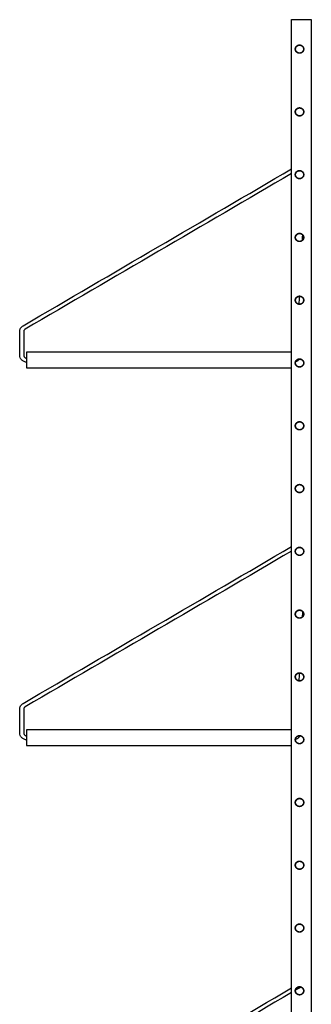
# Model space of a CAD drawing. Header units: millimetres. Extents: x -2103 to 2103, y -1092 to 1092.
# Tile 6 of 7: x -826 to -529, y 26 to 1030. Entities that reach past the tile are written whole.
import ezdxf

# ---------------------------------------------------------------- set-up
doc = ezdxf.new("R2010")
doc.units = ezdxf.units.MM
doc.layers.add('Défaut', color=7, linetype='Continuous', true_color=0x000000)

msp = doc.modelspace()

# ---------------------------------------------------------------- linework, layer by layer
at = {"layer": 'Défaut', "lineweight": -3}
for points in [[(-549.1, -405), (-819.1, -405), (-819.1, -421), (-819.1, -1069), (-819.1, -1085), (-549.1, -1085), (-549.1, -1069), (-549.1, -822), (-549.1, 1030), (-529.1, 1030), (-529.1, -822), (-549.1, -822)], [(-549.1, 691), (-819.1, 691), (-819.1, 675), (-549.1, 675)], [(-549.1, 306), (-819.1, 306), (-819.1, 290), (-549.1, 290)]]:
    msp.add_lwpolyline(points, dxfattribs=at)
for points, knots in [([(-545.4, 1000), (-545.4, 1004.3), (-541.1, 1004.3), (-536.8, 1004.3), (-536.8, 1000)], [0, 0, 0, 8.6, 8.6, 17.2, 17.2, 17.2]), ([(-545.1, 1000), (-545.1, 1004), (-541.1, 1004), (-537, 1004), (-537, 1000)], [0, 0, 0, 8.1, 8.1, 16.2, 16.2, 16.2]), ([(-536.8, 1000), (-536.8, 995.7), (-541.1, 995.7), (-545.4, 995.7), (-545.4, 1000)], [17.2, 17.2, 17.2, 25.8, 25.8, 34.4, 34.4, 34.4]), ([(-537, 1000), (-537, 995.9), (-541.1, 995.9), (-545.1, 995.9), (-545.1, 1000)], [16.2, 16.2, 16.2, 24.3, 24.3, 32.4, 32.4, 32.4]), ([(-545.4, 936), (-545.4, 940.3), (-541.1, 940.3), (-536.8, 940.3), (-536.8, 936)], [-17.2, -17.2, -17.2, -8.6, -8.6, 0, 0, 0]), ([(-536.8, 936), (-536.8, 931.7), (-541.1, 931.7), (-545.4, 931.7), (-545.4, 936)], [0, 0, 0, 8.6, 8.6, 17.2, 17.2, 17.2]), ([(-545.1, 936), (-545.1, 940), (-541.1, 940), (-537, 940), (-537, 936)], [-16.2, -16.2, -16.2, -8.1, -8.1, 0, 0, 0]), ([(-537, 936), (-537, 931.9), (-541.1, 931.9), (-545.1, 931.9), (-545.1, 936)], [0, 0, 0, 8.1, 8.1, 16.2, 16.2, 16.2]), ([(-545.4, 872), (-545.4, 876.3), (-541.1, 876.3), (-536.8, 876.3), (-536.8, 872)], [-17.2, -17.2, -17.2, -8.6, -8.6, 0, 0, 0]), ([(-545.1, 872), (-545.1, 876), (-541.1, 876), (-537, 876), (-537, 872)], [0, 0, 0, 8.1, 8.1, 16.2, 16.2, 16.2]), ([(-536.8, 872), (-536.8, 867.7), (-541.1, 867.7), (-545.4, 867.7), (-545.4, 872)], [0, 0, 0, 8.6, 8.6, 17.2, 17.2, 17.2]), ([(-537, 872), (-537, 867.9), (-541.1, 867.9), (-545.1, 867.9), (-545.1, 872)], [16.2, 16.2, 16.2, 24.3, 24.3, 32.4, 32.4, 32.4]), ([(-545.4, 808), (-545.4, 812.3), (-541.1, 812.3), (-536.8, 812.3), (-536.8, 808)], [0, 0, 0, 8.6, 8.6, 17.2, 17.2, 17.2]), ([(-536.8, 808), (-536.8, 803.7), (-541.1, 803.7), (-545.4, 803.7), (-545.4, 808)], [17.2, 17.2, 17.2, 25.8, 25.8, 34.4, 34.4, 34.4]), ([(-545.1, 808), (-545.1, 812), (-541.1, 812), (-537, 812), (-537, 808)], [0, 0, 0, 8.1, 8.1, 16.2, 16.2, 16.2]), ([(-537, 808), (-537, 803.9), (-541.1, 803.9), (-545.1, 803.9), (-545.1, 808)], [16.2, 16.2, 16.2, 24.3, 24.3, 32.4, 32.4, 32.4]), ([(-545.4, 744), (-545.4, 748.3), (-541.1, 748.3), (-536.8, 748.3), (-536.8, 744)], [0, 0, 0, 8.6, 8.6, 17.2, 17.2, 17.2]), ([(-536.8, 744), (-536.8, 739.7), (-541.1, 739.7), (-545.4, 739.7), (-545.4, 744)], [17.2, 17.2, 17.2, 25.8, 25.8, 34.4, 34.4, 34.4]), ([(-545.1, 744), (-545.1, 748), (-541.1, 748), (-537, 748), (-537, 744)], [0, 0, 0, 8.1, 8.1, 16.2, 16.2, 16.2]), ([(-537, 744), (-537, 739.9), (-541.1, 739.9), (-545.1, 739.9), (-545.1, 744)], [16.2, 16.2, 16.2, 24.3, 24.3, 32.4, 32.4, 32.4]), ([(-545.4, 680), (-545.4, 684.3), (-541.1, 684.3), (-536.8, 684.3), (-536.8, 680)], [0, 0, 0, 8.6, 8.6, 17.2, 17.2, 17.2]), ([(-545.1, 680), (-545.1, 684), (-541.1, 684), (-537, 684), (-537, 680)], [-16.2, -16.2, -16.2, -8.1, -8.1, 0, 0, 0]), ([(-536.8, 680), (-536.8, 675.7), (-541.1, 675.7), (-545.4, 675.7), (-545.4, 680)], [17.2, 17.2, 17.2, 25.8, 25.8, 34.4, 34.4, 34.4]), ([(-537, 680), (-537, 675.9), (-541.1, 675.9), (-545.1, 675.9), (-545.1, 680)], [0, 0, 0, 8.1, 8.1, 16.2, 16.2, 16.2]), ([(-545.4, 616), (-545.4, 620.3), (-541.1, 620.3), (-536.8, 620.3), (-536.8, 616)], [-17.2, -17.2, -17.2, -8.6, -8.6, 0, 0, 0]), ([(-536.8, 616), (-536.8, 611.7), (-541.1, 611.7), (-545.4, 611.7), (-545.4, 616)], [0, 0, 0, 8.6, 8.6, 17.2, 17.2, 17.2]), ([(-545.1, 616), (-545.1, 620), (-541.1, 620), (-537, 620), (-537, 616)], [-16.2, -16.2, -16.2, -8.1, -8.1, 0, 0, 0]), ([(-537, 616), (-537, 611.9), (-541.1, 611.9), (-545.1, 611.9), (-545.1, 616)], [0, 0, 0, 8.1, 8.1, 16.2, 16.2, 16.2]), ([(-545.4, 552), (-545.4, 556.3), (-541.1, 556.3), (-536.8, 556.3), (-536.8, 552)], [0, 0, 0, 8.6, 8.6, 17.2, 17.2, 17.2]), ([(-545.1, 552), (-545.1, 556), (-541.1, 556), (-537, 556), (-537, 552)], [0, 0, 0, 8.1, 8.1, 16.2, 16.2, 16.2]), ([(-536.8, 552), (-536.8, 547.7), (-541.1, 547.7), (-545.4, 547.7), (-545.4, 552)], [17.2, 17.2, 17.2, 25.8, 25.8, 34.4, 34.4, 34.4]), ([(-537, 552), (-537, 547.9), (-541.1, 547.9), (-545.1, 547.9), (-545.1, 552)], [16.2, 16.2, 16.2, 24.3, 24.3, 32.4, 32.4, 32.4]), ([(-545.4, 488), (-545.4, 492.3), (-541.1, 492.3), (-536.8, 492.3), (-536.8, 488)], [-17.2, -17.2, -17.2, -8.6, -8.6, 0, 0, 0]), ([(-545.1, 488), (-545.1, 492), (-541.1, 492), (-537, 492), (-537, 488)], [-16.2, -16.2, -16.2, -8.1, -8.1, 0, 0, 0]), ([(-536.8, 488), (-536.8, 483.7), (-541.1, 483.7), (-545.4, 483.7), (-545.4, 488)], [0, 0, 0, 8.6, 8.6, 17.2, 17.2, 17.2]), ([(-537, 488), (-537, 483.9), (-541.1, 483.9), (-545.1, 483.9), (-545.1, 488)], [0, 0, 0, 8.1, 8.1, 16.2, 16.2, 16.2]), ([(-545.4, 424), (-545.4, 428.3), (-541.1, 428.3), (-536.8, 428.3), (-536.8, 424)], [-17.2, -17.2, -17.2, -8.6, -8.6, 0, 0, 0]), ([(-536.8, 424), (-536.8, 419.7), (-541.1, 419.7), (-545.4, 419.7), (-545.4, 424)], [0, 0, 0, 8.6, 8.6, 17.2, 17.2, 17.2]), ([(-545.1, 424), (-545.1, 428), (-541.1, 428), (-537, 428), (-537, 424)], [-16.2, -16.2, -16.2, -8.1, -8.1, 0, 0, 0]), ([(-537, 424), (-537, 419.9), (-541.1, 419.9), (-545.1, 419.9), (-545.1, 424)], [0, 0, 0, 8.1, 8.1, 16.2, 16.2, 16.2]), ([(-545.4, 360), (-545.4, 364.3), (-541.1, 364.3), (-536.8, 364.3), (-536.8, 360)], [0, 0, 0, 8.6, 8.6, 17.2, 17.2, 17.2]), ([(-545.1, 360), (-545.1, 364), (-541.1, 364), (-537, 364), (-537, 360)], [0, 0, 0, 8.1, 8.1, 16.2, 16.2, 16.2]), ([(-536.8, 360), (-536.8, 355.7), (-541.1, 355.7), (-545.4, 355.7), (-545.4, 360)], [17.2, 17.2, 17.2, 25.8, 25.8, 34.4, 34.4, 34.4]), ([(-537, 360), (-537, 355.9), (-541.1, 355.9), (-545.1, 355.9), (-545.1, 360)], [16.2, 16.2, 16.2, 24.3, 24.3, 32.4, 32.4, 32.4]), ([(-545.4, 296), (-545.4, 300.3), (-541.1, 300.3), (-536.8, 300.3), (-536.8, 296)], [-17.2, -17.2, -17.2, -8.6, -8.6, 0, 0, 0]), ([(-536.8, 296), (-536.8, 291.7), (-541.1, 291.7), (-545.4, 291.7), (-545.4, 296)], [0, 0, 0, 8.6, 8.6, 17.2, 17.2, 17.2]), ([(-545.1, 296), (-545.1, 300), (-541.1, 300), (-537, 300), (-537, 296)], [0, 0, 0, 8.1, 8.1, 16.2, 16.2, 16.2]), ([(-537, 296), (-537, 291.9), (-541.1, 291.9), (-545.1, 291.9), (-545.1, 296)], [16.2, 16.2, 16.2, 24.3, 24.3, 32.4, 32.4, 32.4]), ([(-545.4, 232), (-545.4, 236.3), (-541.1, 236.3), (-536.8, 236.3), (-536.8, 232)], [0, 0, 0, 8.6, 8.6, 17.2, 17.2, 17.2]), ([(-536.8, 232), (-536.8, 227.7), (-541.1, 227.7), (-545.4, 227.7), (-545.4, 232)], [17.2, 17.2, 17.2, 25.8, 25.8, 34.4, 34.4, 34.4]), ([(-545.1, 232), (-545.1, 236), (-541.1, 236), (-537, 236), (-537, 232)], [0, 0, 0, 8.1, 8.1, 16.2, 16.2, 16.2]), ([(-537, 232), (-537, 227.9), (-541.1, 227.9), (-545.1, 227.9), (-545.1, 232)], [16.2, 16.2, 16.2, 24.3, 24.3, 32.4, 32.4, 32.4]), ([(-545.4, 168), (-545.4, 172.3), (-541.1, 172.3), (-536.8, 172.3), (-536.8, 168)], [-17.2, -17.2, -17.2, -8.6, -8.6, 0, 0, 0]), ([(-545.1, 168), (-545.1, 172), (-541.1, 172), (-537, 172), (-537, 168)], [0, 0, 0, 8.1, 8.1, 16.2, 16.2, 16.2]), ([(-536.8, 168), (-536.8, 163.7), (-541.1, 163.7), (-545.4, 163.7), (-545.4, 168)], [0, 0, 0, 8.6, 8.6, 17.2, 17.2, 17.2]), ([(-537, 168), (-537, 163.9), (-541.1, 163.9), (-545.1, 163.9), (-545.1, 168)], [16.2, 16.2, 16.2, 24.3, 24.3, 32.4, 32.4, 32.4]), ([(-545.4, 104), (-545.4, 108.3), (-541.1, 108.3), (-536.8, 108.3), (-536.8, 104)], [0, 0, 0, 8.6, 8.6, 17.2, 17.2, 17.2]), ([(-536.8, 104), (-536.8, 99.7), (-541.1, 99.7), (-545.4, 99.7), (-545.4, 104)], [17.2, 17.2, 17.2, 25.8, 25.8, 34.4, 34.4, 34.4]), ([(-545.1, 104), (-545.1, 108), (-541.1, 108), (-537, 108), (-537, 104)], [-16.2, -16.2, -16.2, -8.1, -8.1, 0, 0, 0]), ([(-537, 104), (-537, 99.9), (-541.1, 99.9), (-545.1, 99.9), (-545.1, 104)], [0, 0, 0, 8.1, 8.1, 16.2, 16.2, 16.2]), ([(-545.4, 40), (-545.4, 44.3), (-541.1, 44.3), (-536.8, 44.3), (-536.8, 40)], [0, 0, 0, 8.6, 8.6, 17.2, 17.2, 17.2]), ([(-545.1, 40), (-545.1, 44), (-541.1, 44), (-537, 44), (-537, 40)], [0, 0, 0, 8.1, 8.1, 16.2, 16.2, 16.2]), ([(-536.8, 40), (-536.8, 35.7), (-541.1, 35.7), (-545.4, 35.7), (-545.4, 40)], [17.2, 17.2, 17.2, 25.8, 25.8, 34.4, 34.4, 34.4]), ([(-537, 40), (-537, 35.9), (-541.1, 35.9), (-545.1, 35.9), (-545.1, 40)], [16.2, 16.2, 16.2, 24.3, 24.3, 32.4, 32.4, 32.4])]:
    msp.add_rational_spline(points, [1, 0.707106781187, 1, 0.707106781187, 1], degree=2, knots=knots, dxfattribs=at)
for points in [[(-822.7, 718), (-731.5, 771.3), (-640.3, 824.6), (-549.1, 877.9)], [(-549.1, 873.2), (-639.6, 820.3), (-730.1, 767.4), (-820.6, 714.5)], [(-538, 805.3), (-538, 807), (-537.9, 808.6), (-537.8, 810.3)], [(-541.5, 739.9), (-541.3, 742.6), (-541.2, 745.3), (-541, 748)], [(-537.1, 744.7), (-537.1, 744.1), (-537.2, 743.5), (-537.2, 742.9)], [(-826.2, 687.9), (-826.2, 695.9), (-826.2, 703.9), (-826.2, 712)], [(-822.1, 712), (-822.1, 703.9), (-822.1, 695.9), (-822.1, 687.9)], [(-822.7, 333), (-731.5, 386.3), (-640.3, 439.6), (-549.1, 492.9)], [(-549.1, 488.2), (-639.6, 435.3), (-730.1, 382.4), (-820.6, 329.5)], [(-538, 421.3), (-537.9, 423), (-537.8, 424.6), (-537.7, 426.3)], [(-541.4, 355.9), (-541.3, 358.6), (-541.1, 361.3), (-541, 364)], [(-537, 360.4), (-537.1, 360), (-537.1, 359.5), (-537.1, 359.1)], [(-826.2, 302.9), (-826.2, 310.9), (-826.2, 318.9), (-826.2, 327)], [(-822.1, 327), (-822.1, 318.9), (-822.1, 310.9), (-822.1, 302.9)], [(-822.7, -117), (-731.5, -63.7), (-640.3, -10.4), (-549.1, 42.9)], [(-540.7, 43.1), (-542.1, 42.3), (-543.6, 41.4), (-545.1, 40.6)], [(-549.1, 38.2), (-639.6, -14.7), (-730.1, -67.6), (-820.6, -120.5)]]:
    msp.add_open_spline(points, degree=3, dxfattribs=at)
for points, knots in [([(-826.2, 712), (-826.2, 712.5), (-826.1, 713.1), (-826, 713.7), (-825.8, 714.3), (-825.6, 714.9), (-825.3, 715.4), (-824.9, 715.9), (-824.6, 716.4), (-824.1, 716.9), (-823.7, 717.3), (-823.2, 717.7), (-822.7, 718)], [35.219874, 35.219874, 35.219874, 35.219874, 36.997623, 36.997623, 36.997623, 38.842973, 38.842973, 38.842973, 40.699526, 40.699526, 40.699526, 42.506637, 42.506637, 42.506637, 42.506637]), ([(-820.6, 714.5), (-820.8, 714.4), (-821, 714.2), (-821.2, 714.1), (-821.4, 713.9), (-821.5, 713.7), (-821.7, 713.4), (-821.8, 713.2), (-821.9, 713), (-822, 712.7), (-822, 712.5), (-822.1, 712.2), (-822.1, 712)], [324.216347, 324.216347, 324.216347, 324.216347, 324.990824, 324.990824, 324.990824, 325.786489, 325.786489, 325.786489, 326.577354, 326.577354, 326.577354, 327.339246, 327.339246, 327.339246, 327.339246]), ([(-819.1, 680.9), (-819.5, 680.9), (-819.9, 681), (-820.3, 681), (-820.8, 681.1), (-821.2, 681.2), (-821.6, 681.4), (-822.1, 681.6), (-822.5, 681.8), (-822.9, 682.1), (-823.3, 682.3), (-823.7, 682.6), (-824.1, 683), (-824.4, 683.3), (-824.7, 683.7), (-825, 684.1), (-825.3, 684.5), (-825.5, 684.9), (-825.7, 685.3), (-826, 686.2), (-826.2, 687), (-826.2, 687.9)], [0.071159, 0.071159, 0.071159, 0.071159, 1.31806, 1.31806, 1.31806, 2.712977, 2.712977, 2.712977, 4.161038, 4.161038, 4.161038, 5.632646, 5.632646, 5.632646, 7.096082, 7.096082, 7.096082, 8.521637, 8.521637, 8.521637, 11.180283, 11.180283, 11.180283, 11.180283]), ([(-822.1, 687.9), (-822.1, 687.5), (-822, 687.2), (-821.9, 686.8), (-821.8, 686.6), (-821.7, 686.4), (-821.6, 686.3), (-821.5, 686.1), (-821.3, 685.9), (-821.2, 685.8), (-821, 685.6), (-820.9, 685.5), (-820.7, 685.4), (-820.5, 685.3), (-820.3, 685.2), (-820.1, 685.1), (-819.9, 685.1), (-819.7, 685), (-819.5, 685), (-819.4, 684.9), (-819.2, 684.9), (-819.1, 684.9)], [351.378836, 351.378836, 351.378836, 351.378836, 352.518256, 352.518256, 352.518256, 353.129209, 353.129209, 353.129209, 353.756395, 353.756395, 353.756395, 354.387084, 354.387084, 354.387084, 355.007682, 355.007682, 355.007682, 355.605504, 355.605504, 355.605504, 356.101406, 356.101406, 356.101406, 356.101406]), ([(-541.3, 684), (-541.3, 684), (-541.3, 683.9), (-541.4, 683.9), (-541.6, 683.5), (-541.9, 683.2), (-542.3, 682.8), (-542.6, 682.5), (-543, 682.2), (-543.4, 682), (-543.8, 681.7), (-544.2, 681.5), (-544.7, 681.4), (-544.7, 681.4), (-544.8, 681.3), (-544.9, 681.3)], [3.817532, 3.817532, 3.817532, 3.817532, 3.958448, 3.958448, 3.958448, 5.371044, 5.371044, 5.371044, 6.791257, 6.791257, 6.791257, 8.190457, 8.190457, 8.190457, 8.431019, 8.431019, 8.431019, 8.431019]), ([(-826.2, 327), (-826.2, 327.5), (-826.1, 328.1), (-826, 328.7), (-825.8, 329.3), (-825.6, 329.9), (-825.3, 330.4), (-824.9, 330.9), (-824.6, 331.4), (-824.1, 331.9), (-823.7, 332.3), (-823.2, 332.7), (-822.7, 333)], [35.219874, 35.219874, 35.219874, 35.219874, 36.997623, 36.997623, 36.997623, 38.842973, 38.842973, 38.842973, 40.699526, 40.699526, 40.699526, 42.506637, 42.506637, 42.506637, 42.506637]), ([(-820.6, 329.5), (-820.8, 329.4), (-821, 329.2), (-821.2, 329.1), (-821.4, 328.9), (-821.5, 328.7), (-821.7, 328.4), (-821.8, 328.2), (-821.9, 328), (-822, 327.7), (-822, 327.5), (-822.1, 327.2), (-822.1, 327)], [324.216347, 324.216347, 324.216347, 324.216347, 324.990824, 324.990824, 324.990824, 325.786489, 325.786489, 325.786489, 326.577354, 326.577354, 326.577354, 327.339246, 327.339246, 327.339246, 327.339246]), ([(-819.1, 295.9), (-819.5, 295.9), (-819.9, 296), (-820.3, 296), (-820.8, 296.1), (-821.2, 296.2), (-821.6, 296.4), (-822.1, 296.6), (-822.5, 296.8), (-822.9, 297.1), (-823.3, 297.3), (-823.7, 297.6), (-824.1, 298), (-824.4, 298.3), (-824.7, 298.7), (-825, 299.1), (-825.3, 299.5), (-825.5, 299.9), (-825.7, 300.3), (-826, 301.2), (-826.2, 302), (-826.2, 302.9)], [0.073224, 0.073224, 0.073224, 0.073224, 1.31806, 1.31806, 1.31806, 2.712977, 2.712977, 2.712977, 4.161038, 4.161038, 4.161038, 5.632646, 5.632646, 5.632646, 7.096082, 7.096082, 7.096082, 8.521637, 8.521637, 8.521637, 11.180283, 11.180283, 11.180283, 11.180283]), ([(-822.1, 302.9), (-822.1, 302.5), (-822, 302.2), (-821.9, 301.8), (-821.8, 301.6), (-821.7, 301.4), (-821.6, 301.3), (-821.5, 301.1), (-821.3, 300.9), (-821.2, 300.8), (-821, 300.6), (-820.9, 300.5), (-820.7, 300.4), (-820.5, 300.3), (-820.3, 300.2), (-820.1, 300.1), (-819.9, 300.1), (-819.7, 300), (-819.5, 300), (-819.4, 299.9), (-819.2, 299.9), (-819.1, 299.9)], [351.378836, 351.378836, 351.378836, 351.378836, 352.518256, 352.518256, 352.518256, 353.129209, 353.129209, 353.129209, 353.756395, 353.756395, 353.756395, 354.387084, 354.387084, 354.387084, 355.007682, 355.007682, 355.007682, 355.605504, 355.605504, 355.605504, 356.096635, 356.096635, 356.096635, 356.096635]), ([(-540.7, 300), (-540.9, 299.6), (-541.1, 299.2), (-541.4, 298.9), (-541.6, 298.5), (-541.9, 298.2), (-542.3, 297.8), (-542.6, 297.5), (-543, 297.2), (-543.4, 297), (-543.8, 296.7), (-544.2, 296.5), (-544.7, 296.4), (-544.8, 296.3), (-545, 296.3), (-545.1, 296.2)], [2.673485, 2.673485, 2.673485, 2.673485, 3.958448, 3.958448, 3.958448, 5.371044, 5.371044, 5.371044, 6.791257, 6.791257, 6.791257, 8.190457, 8.190457, 8.190457, 8.659809, 8.659809, 8.659809, 8.659809]), ([(-539.4, 43.6), (-539.5, 43.6), (-539.6, 43.6), (-539.7, 43.6), (-540, 43.5), (-540.4, 43.3), (-540.7, 43.1)], [7.400815, 7.400815, 7.400815, 7.400815, 7.730432, 7.730432, 7.730432, 8.819545, 8.819545, 8.819545, 8.819545])]:
    msp.add_open_spline(points, degree=3, knots=knots, dxfattribs=at)

doc.saveas('drawing.dxf')
